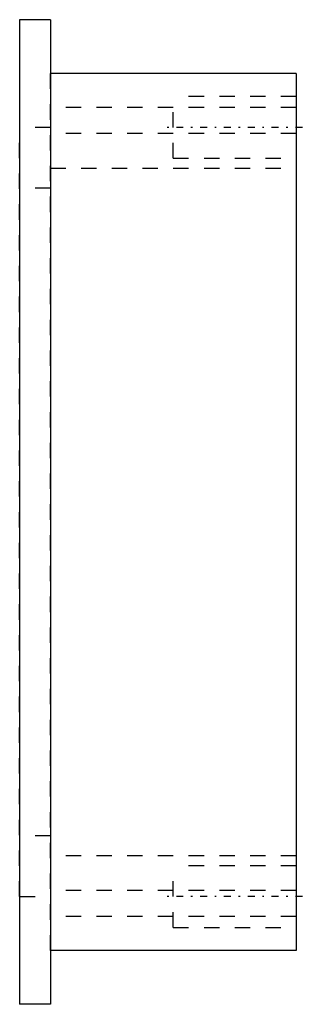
# Model space of a CAD drawing. Extents: x -18 to 0.4, y -7 to 57.
import ezdxf

# ---------------------------------------------------------------- set-up
doc = ezdxf.new("R2010")
doc.units = 0
doc.header["$MEASUREMENT"] = 0
doc.linetypes.add('CENTER', pattern=[1.5, 0.45, -0.5, 0.05, -0.5])
doc.linetypes.add('DASHED', pattern=[2, 1, -1])
doc.layers.get('0').update_dxf_attribs({"linetype": 'CONTINUOUS'})

msp = doc.modelspace()

# ---------------------------------------------------------------- linework, layer by layer
at = {"linetype": 'Continuous'}
for p, q in [((-18, 57), (-18, -7)), ((-16, 57), (-18, 57)), ((-16, 57), (-16, -7)), ((0, 53.5), (-16, 53.5)), ((0, 53.5), (0, -3.5)), ((0, -3.5), (-16, -3.5)), ((-16, -7), (-18, -7))]:
    msp.add_line(p, q, dxfattribs=at)
at = {"linetype": 'DASHED'}
for p, q in [((-16, -3.5), (-16, 53.5)), ((0, 52), (-8, 52)), ((-8, 48), (-8, 52)), ((0, 52), (0, -2)), ((0, 51.3), (-16, 51.3)), ((-16, 50), (-18, 50)), ((-18, 0), (-18, 50)), ((0, 49.601), (-16, 49.601)), ((-8, 48), (0, 48)), ((-16, 47.35), (0, 47.35)), ((-16, 46.042), (-18, 46.042)), ((-16, 3.958), (-18, 3.958)), ((0, 2.65), (-16, 2.65)), ((0, 2), (-8, 2)), ((-8, -2), (-8, 2)), ((-18, 0), (-16, 0)), ((0, 0.399), (-16, 0.399)), ((0, -1.3), (-16, -1.3)), ((-8, -2), (0, -2))]:
    msp.add_line(p, q, dxfattribs=at)
at = {"linetype": 'CENTER'}
for p, q in [((0.4, 50), (-8.4, 50)), ((0.4, 0), (-8.4, 0))]:
    msp.add_line(p, q, dxfattribs=at)

doc.saveas('drawing.dxf')
